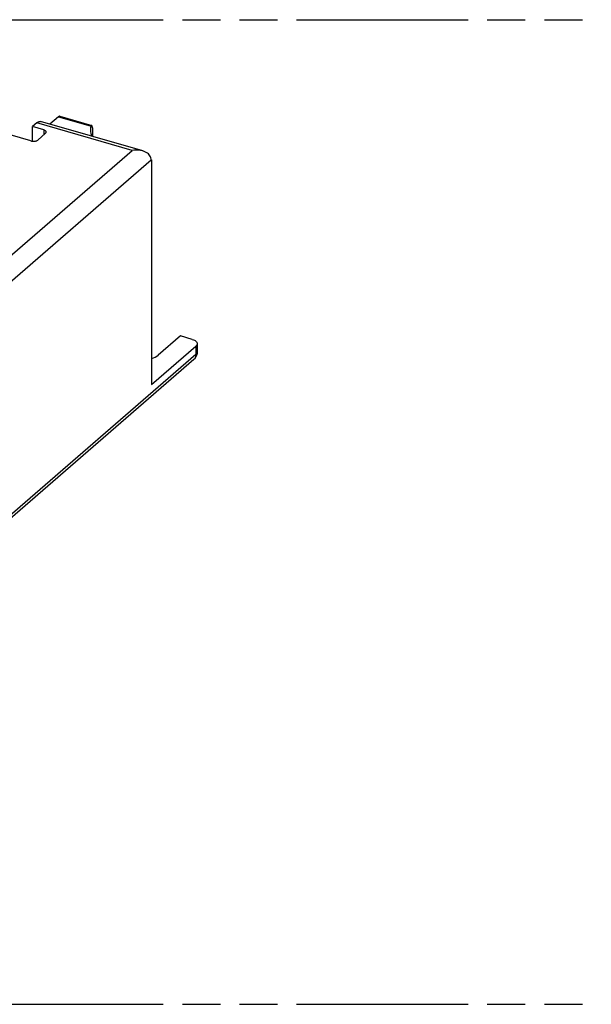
# Model space of a CAD drawing. Header units: millimetres. Extents: x 0 to 210, y 0 to 297.
# Tile 6 of 8: x 98 to 127, y 208 to 258. Entities that reach past the tile are written whole.
import ezdxf

# ---------------------------------------------------------------- set-up
doc = ezdxf.new("R2010")
doc.units = ezdxf.units.MM
doc.header["$LTSCALE"] = 19.36
doc.linetypes.add('PHANTOM', pattern=[0.8, 0.45, -0.05, 0.1, -0.05, 0.1, -0.05])
doc.layers.get('0').update_dxf_attribs({"linetype": 'CONTINUOUS'})
doc.layers.add('DEFAULT_3', color=7, linetype='PHANTOM')
doc.layers.add('Z_AXIS', color=7, linetype='CONTINUOUS')

msp = doc.modelspace()

# ---------------------------------------------------------------- linework, layer by layer
at = {"color": 7, "linetype": 'Continuous'}
for p, q in [((98.58294, 251.52001), (85.92468, 255.17413)), ((99.9829, 252.74938), (99.54872, 252.37337)), ((100.05224, 252.77307), (101.67127, 252.3057)), ((98.88024, 252.44398), (98.65574, 252.24955)), ((98.65574, 251.50602), (98.65574, 252.24955)), ((99.23294, 252.08292), (98.65574, 252.24955)), ((98.92445, 251.56576), (99.32445, 251.91217)), ((107.02868, 241.22997), (107.02868, 240.79695)), ((107.02868, 240.79695), (107.02356, 240.72558)), ((106.85601, 240.41899), (69.85601, 208.37605))]:
    msp.add_line(p, q, dxfattribs=at)
at = {"color": 9, "linetype": 'Continuous'}
for p, q in [((99.9829, 252.74938), (101.64043, 252.27089)), ((103.72999, 251.04398), (98.88024, 252.44398)), ((99.23294, 252.08292), (99.23294, 251.83292)), ((106.9617, 240.67195), (69.9617, 208.62901))]:
    msp.add_line(p, q, dxfattribs=at)
at = {"color": 7, "linetype": 'Continuous'}
for points in [[(98.87938, 252.44423), (98.92359, 252.4776), (98.96644, 252.50057), (99.00823, 252.51318), (99.04802, 252.51526), (99.07351, 252.5105)], [(100.05137, 252.77331), (100.03819, 252.77514), (100.02025, 252.77236), (100.0016, 252.76386), (99.98204, 252.74963)], [(99.3579, 251.97467), (99.35657, 251.98773), (99.34937, 252.00701), (99.33633, 252.02551), (99.31756, 252.04273), (99.29373, 252.05831), (99.26561, 252.07164), (99.23294, 252.08292)], [(101.64043, 252.27089), (101.61508, 252.18029), (101.60471, 252.08959), (101.60443, 252.072)], [(101.60443, 252.072), (101.60935, 251.99847), (101.62889, 251.90785), (101.66332, 251.81836), (101.70016, 251.7523)], [(101.67127, 252.30569), (101.66521, 252.30578), (101.65681, 252.30053), (101.64852, 252.28888), (101.64043, 252.2709)], [(101.70216, 252.18466), (101.70106, 252.21615), (101.69829, 252.2434), (101.69385, 252.2667), (101.68805, 252.28513), (101.68112, 252.29788), (101.6734, 252.30486), (101.67127, 252.30569)], [(98.58294, 251.52001), (98.61882, 251.5115), (98.65596, 251.50599), (98.69486, 251.50346), (98.73407, 251.50394), (98.77263, 251.50755), (98.80963, 251.51407), (98.84407, 251.52345), (98.87522, 251.53537), (98.90188, 251.54943), (98.92445, 251.56576)], [(99.32445, 251.91217), (99.34146, 251.93011), (99.35248, 251.94868), (99.35754, 251.96813), (99.3579, 251.97467)], [(107.02356, 240.72558), (107.00813, 240.65507), (106.98232, 240.58668), (106.94683, 240.52281), (106.90241, 240.46479), (106.85601, 240.41899)]]:
    msp.add_lwpolyline(points, dxfattribs=at)
at = {"color": 9, "linetype": 'Continuous'}
for points in [[(106.9617, 240.67195), (106.9581, 240.61728), (106.94728, 240.56532), (106.9293, 240.51697), (106.90439, 240.47322), (106.87297, 240.43495), (106.85601, 240.41899)], [(107.02868, 240.79695), (107.02441, 240.76432), (107.01165, 240.73225), (106.99062, 240.70128), (106.9617, 240.67195)]]:
    msp.add_lwpolyline(points, dxfattribs=at)
at = {"color": 7, "linetype": 'Continuous'}
msp.add_ellipse((103.82009, 227.2815), major_axis=(-1.11791, 108.97109), ratio=0.01755477, start_param=1.34004877, end_param=1.34413507, dxfattribs=at)
at = {"layer": 'DEFAULT_3', "color": 91, "linetype": 'PHANTOM', "true_color": 0x80ff80}
for p, q in [((50.12864, 257.68), (150.12864, 257.68)), ((50.12864, 207.68), (150.12864, 207.68))]:
    msp.add_line(p, q, dxfattribs=at)
at = {"layer": 'Z_AXIS', "color": 7, "linetype": 'Continuous'}
for p, q in [((104.26033, 251.01325), (99.07352, 252.51055)), ((104.68561, 250.59387), (104.68434, 250.60351)), ((104.7037, 250.55738), (104.7037, 239.14948)), ((106.17247, 241.62147), (105.04747, 240.64719)), ((106.77868, 241.44647), (106.17247, 241.62147)), ((104.7037, 239.14948), (106.9617, 241.10497))]:
    msp.add_line(p, q, dxfattribs=at)
at = {"layer": 'Z_AXIS', "color": 9, "linetype": 'Continuous'}
for p, q in [((92.49298, 241.31244), (103.72999, 251.04398)), ((72.33, 222.54457), (104.69212, 250.57099)), ((106.9617, 241.10497), (106.9617, 240.67195))]:
    msp.add_line(p, q, dxfattribs=at)
at = {"layer": 'Z_AXIS', "color": 7, "linetype": 'Continuous'}
for points in [[(104.26036, 251.01319), (104.22577, 251.02255), (104.14551, 251.03941), (104.06257, 251.05069), (103.97852, 251.05645), (103.89435, 251.05697), (103.81145, 251.05279), (103.72999, 251.04398)], [(104.68434, 250.60351), (104.67375, 250.66135), (104.6544, 250.71665), (104.62652, 250.7687), (104.59056, 250.81733), (104.54692, 250.86227), (104.49589, 250.90332), (104.43761, 250.94028), (104.37275, 250.9727), (104.30179, 251.00024), (104.26036, 251.01319)], [(104.69212, 250.57099), (104.68948, 250.57762), (104.68732, 250.58524), (104.68561, 250.59387)], [(104.7037, 250.55738), (104.70038, 250.55966), (104.69735, 250.56269), (104.69459, 250.56647), (104.69212, 250.57099)], [(106.77868, 241.44647), (106.83347, 241.42811), (106.88224, 241.40674), (106.92532, 241.38214), (106.9617, 241.35497), (106.99057, 241.32563), (107.01165, 241.29467), (107.02435, 241.26259), (107.02868, 241.22997)], [(107.02868, 241.22997), (107.02435, 241.19734), (107.01165, 241.16526), (106.99079, 241.13456), (106.9617, 241.10497)], [(104.7037, 240.46754), (104.80215, 240.50306), (104.8954, 240.54601), (104.97693, 240.59396), (105.04747, 240.64719)]]:
    msp.add_lwpolyline(points, dxfattribs=at)

doc.saveas('drawing.dxf')
